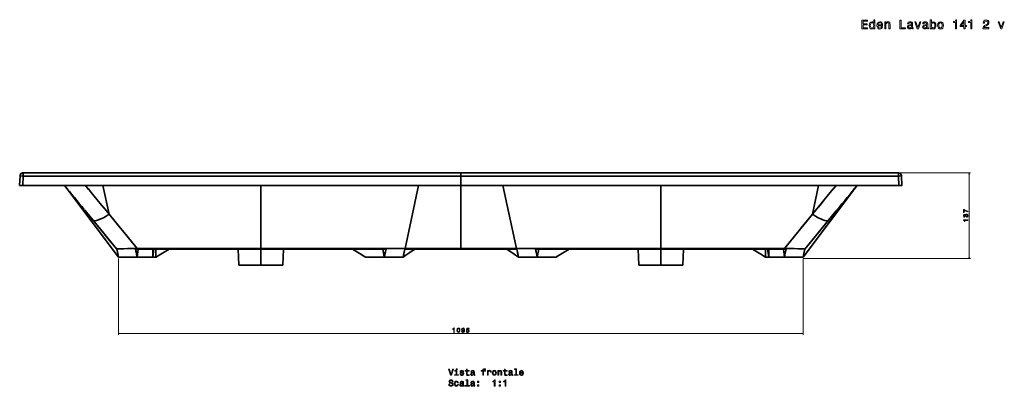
# Model space of a CAD drawing. Extents: x -111 to 2678, y 0 to 1634.
# Tile 3 of 5: x -111 to 1464, y 1047 to 1634. Entities that reach past the tile are written whole.
import ezdxf

# ---------------------------------------------------------------- set-up
doc = ezdxf.new("R2010")
doc.units = 0

msp = doc.modelspace()

# ---------------------------------------------------------------- linework, layer by layer
at = {"color": 7, "lineweight": 35}
for p, q in [((594.5, 1388.7), (-105.6, 1388.7)), ((594.5, 1388.7), (-105.6, 1388.7)), ((-105.6, 1388.7), (594.5, 1388.7)), ((25.1, 1388.7), (48.1, 1388.7)), ((25.5, 1388.7), (50.6, 1388.7)), ((501, 1388.7), (48.1, 1388.7)), ((498.5, 1388.7), (50.6, 1388.7)), ((498.5, 1388.7), (523.6, 1388.7)), ((501, 1388.7), (523.8, 1388.7)), ((594.5, 1388.7), (1294.7, 1388.7)), ((1294.7, 1388.7), (594.5, 1388.7)), ((1294.7, 1388.7), (594.5, 1388.7)), ((688.1, 1388.7), (665.2, 1388.7)), ((690.6, 1388.7), (665.5, 1388.7)), ((688.1, 1388.7), (1141, 1388.7)), ((1138.5, 1388.7), (690.6, 1388.7)), ((1163.6, 1388.7), (1138.5, 1388.7)), ((1164, 1388.7), (1141, 1388.7)), ((-105.6, 1383.7), (594.5, 1383.7)), ((594.5, 1383.7), (-105.6, 1383.7)), ((594.5, 1383.7), (1294.7, 1383.7)), ((594.5, 1383.7), (1294.7, 1383.7)), ((-106.2, 1368.7), (594.5, 1368.7)), ((594.5, 1368.7), (-106.2, 1368.7)), ((46.9, 1253.7), (-37.3, 1366)), ((46.9, 1253.7), (-37.3, 1366)), ((31.9, 1322.7), (22, 1368.7)), ((22, 1368.7), (31.9, 1322.7)), ((274.5, 1368.7), (274.5, 1267.9)), ((274.5, 1368.7), (274.5, 1267.9)), ((505.4, 1267.8), (527, 1368.7)), ((527, 1368.7), (505.4, 1267.8)), ((594.5, 1267.8), (594.5, 1368.7)), ((1295.2, 1368.7), (594.5, 1368.7)), ((594.5, 1368.7), (1295.2, 1368.7)), ((594.5, 1267.8), (594.5, 1368.7)), ((683.6, 1267.8), (662, 1368.7)), ((662, 1368.7), (683.6, 1267.8)), ((914.5, 1368.7), (914.5, 1267.9)), ((914.5, 1368.7), (914.5, 1267.9)), ((1142.2, 1253.7), (1226.4, 1366)), ((1142.2, 1253.7), (1226.4, 1366)), ((1157.2, 1322.7), (1167, 1368.7)), ((1167, 1368.7), (1157.2, 1322.7)), ((46.9, 1253.7), (-14.3, 1335.3)), ((46.9, 1253.7), (-14.3, 1335.3)), ((-4.4, 1325.8), (44, 1266.6)), ((-4.3, 1325.8), (44, 1266.6)), ((1142.2, 1253.7), (1203.4, 1335.3)), ((1142.2, 1253.7), (1203.4, 1335.3)), ((1194.7, 1327.4), (1145.1, 1266.6)), ((1193.4, 1325.8), (1145.1, 1266.6)), ((238.3, 1266.6), (239.4, 1241.2)), ((274.5, 1241.2), (274.5, 1266.6)), ((274.5, 1266.6), (274.5, 1241.2)), ((310.8, 1266.6), (309.7, 1241.2)), ((505.1, 1266.5), (594.5, 1266.5)), ((594.5, 1266.5), (505.1, 1266.5)), ((505.4, 1267.8), (594.5, 1267.8)), ((505.4, 1267.8), (594.5, 1267.8)), ((594.5, 1267.7), (505.4, 1267.7)), ((505.4, 1267.7), (594.5, 1267.7)), ((683.6, 1267.8), (594.5, 1267.8)), ((683.6, 1267.8), (594.5, 1267.8)), ((594.5, 1267.7), (683.6, 1267.7)), ((683.6, 1267.7), (594.5, 1267.7)), ((594.5, 1266.5), (684, 1266.5)), ((594.5, 1266.5), (684, 1266.5)), ((878.3, 1266.6), (879.4, 1241.2)), ((914.5, 1266.6), (914.5, 1241.2)), ((914.5, 1241.2), (914.5, 1266.6)), ((950.8, 1266.6), (949.7, 1241.2)), ((76.9, 1253.7), (46.9, 1253.7)), ((46.9, 1253.7), (76.9, 1253.7)), ((76.9, 1253.7), (101.9, 1253.7)), ((76.9, 1253.7), (101.9, 1253.7)), ((472.2, 1253.7), (442.2, 1253.7)), ((472.2, 1253.7), (442.2, 1253.7)), ((472.2, 1253.7), (447.2, 1253.7)), ((472.2, 1253.7), (502.2, 1253.7)), ((502.2, 1253.7), (472.2, 1253.7)), ((716.9, 1253.7), (686.9, 1253.7)), ((686.9, 1253.7), (716.9, 1253.7)), ((716.9, 1253.7), (741.9, 1253.7)), ((716.9, 1253.7), (746.9, 1253.7)), ((716.9, 1253.7), (746.9, 1253.7)), ((1112.2, 1253.7), (1087.2, 1253.7)), ((1112.2, 1253.7), (1087.2, 1253.7)), ((1112.2, 1253.7), (1142.2, 1253.7)), ((1142.2, 1253.7), (1112.2, 1253.7)), ((274.5, 1241.2), (239.4, 1241.2)), ((274.5, 1241.2), (239.5, 1241.2)), ((309.7, 1241.2), (274.5, 1241.2)), ((309.7, 1241.2), (274.5, 1241.2)), ((914.5, 1241.2), (879.4, 1241.2)), ((914.5, 1241.2), (879.4, 1241.2)), ((949.7, 1241.2), (914.5, 1241.2)), ((949.6, 1241.2), (914.5, 1241.2))]:
    msp.add_line(p, q, dxfattribs=at)
at = {"color": 7, "lineweight": 35, "ltscale": 0.125}
for p, q in [((-105.6, 1383.7), (-105.6, 1388.7)), ((-105.6, 1388.7), (-105.6, 1383.7)), ((594.5, 1383.7), (594.5, 1388.7)), ((594.5, 1388.7), (594.5, 1383.7)), ((1294.7, 1388.7), (1294.7, 1383.7)), ((-105.6, 1383.7), (-110.6, 1383.9)), ((-110.6, 1383.9), (-105.6, 1383.7))]:
    msp.add_line(p, q, dxfattribs=at)
at = {"color": 7, "lineweight": 35, "ltscale": 0.000566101}
msp.add_line((25.1, 1388.7), (25.1, 1388.7), dxfattribs=at)
at = {"color": 7, "lineweight": 35, "ltscale": 0.010558}
msp.add_line((25.1, 1388.7), (25.5, 1388.7), dxfattribs=at)
at = {"color": 7, "lineweight": 35, "ltscale": 0.4375}
for p, q in [((257, 1388.7), (274.5, 1388.7)), ((274.5, 1388.7), (292, 1388.7)), ((897, 1388.7), (914.5, 1388.7)), ((914.5, 1388.7), (932, 1388.7))]:
    msp.add_line(p, q, dxfattribs=at)
at = {"color": 7, "lineweight": 35, "ltscale": 0.001183}
for p, q in [((523.6, 1388.7), (523.5, 1388.7)), ((665.5, 1388.7), (665.5, 1388.7))]:
    msp.add_line(p, q, dxfattribs=at)
at = {"color": 7, "lineweight": 35, "ltscale": 0.001163}
for p, q in [((523.6, 1388.7), (523.5, 1388.7)), ((665.5, 1388.7), (665.5, 1388.7))]:
    msp.add_line(p, q, dxfattribs=at)
at = {"color": 7, "lineweight": 35, "ltscale": 0.006262}
for p, q in [((523.6, 1388.7), (523.8, 1388.7)), ((665.5, 1388.7), (665.2, 1388.7))]:
    msp.add_line(p, q, dxfattribs=at)
at = {"color": 7, "lineweight": 35, "ltscale": 0.000567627}
for p, q in [((523.8, 1388.7), (523.8, 1388.7)), ((665.2, 1388.7), (665.3, 1388.7)), ((1164, 1388.7), (1164, 1388.7))]:
    msp.add_line(p, q, dxfattribs=at)
at = {"color": 7, "lineweight": 35, "ltscale": 0.010559}
msp.add_line((1164, 1388.7), (1163.6, 1388.7), dxfattribs=at)
at = {"color": 7, "lineweight": 35, "ltscale": 0.000570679}
msp.add_line((1164, 1388.7), (1164, 1388.7), dxfattribs=at)
at = {"color": 7, "lineweight": 35, "ltscale": 0.125015}
msp.add_line((1294.7, 1383.7), (1294.7, 1388.7), dxfattribs=at)
at = {"color": 7, "lineweight": 13}
for p, q in [((1296.7, 1388.7), (1409.9, 1388.7)), ((1407.9, 1252), (1407.9, 1388.7)), ((46.9, 1251.7), (46.9, 1129.6)), ((1142.2, 1251.7), (1142.2, 1129.6)), ((1142.8, 1252), (1409.9, 1252)), ((46.9, 1131.6), (1142.2, 1131.6))]:
    msp.add_line(p, q, dxfattribs=at)
at = {"color": 7, "lineweight": 35, "ltscale": 0.379299}
for p, q in [((-111.2, 1368.8), (-110.6, 1383.9)), ((1300.2, 1368.8), (1299.7, 1383.9)), ((1300.2, 1368.8), (1299.7, 1383.9))]:
    msp.add_line(p, q, dxfattribs=at)
at = {"color": 7, "lineweight": 35, "ltscale": 0.379592}
for p, q in [((-110.6, 1383.9), (-111.2, 1368.7)), ((1300.2, 1368.7), (1299.7, 1383.9)), ((1300.2, 1368.7), (1299.7, 1383.9))]:
    msp.add_line(p, q, dxfattribs=at)
at = {"color": 7, "lineweight": 35, "ltscale": 0.375229}
for p, q in [((-105.6, 1383.7), (-106.2, 1368.7)), ((-106.2, 1368.7), (-105.6, 1383.7))]:
    msp.add_line(p, q, dxfattribs=at)
at = {"color": 7, "lineweight": 35, "ltscale": 0.375}
msp.add_line((594.5, 1368.7), (594.5, 1383.7), dxfattribs=at)
msp.add_line((594.5, 1368.7), (594.5, 1383.7), dxfattribs=at)
at = {"color": 7, "lineweight": 35, "ltscale": 0.124997}
msp.add_line((1299.7, 1383.9), (1294.7, 1383.7), dxfattribs=at)
at = {"color": 7, "lineweight": 35, "ltscale": 0.038928}
msp.add_line((1294.7, 1383.7), (1296.3, 1383.8), dxfattribs=at)
at = {"color": 7, "lineweight": 35, "ltscale": 0.375228}
msp.add_line((1294.7, 1383.7), (1295.2, 1368.7), dxfattribs=at)
msp.add_line((1294.7, 1383.7), (1295.2, 1368.7), dxfattribs=at)
at = {"color": 7, "lineweight": 35, "ltscale": 0.042977}
msp.add_line((1298, 1383.9), (1299.7, 1383.9), dxfattribs=at)
at = {"color": 7, "lineweight": 35, "ltscale": 0.125067}
for p, q in [((-106.2, 1368.7), (-111.2, 1368.7)), ((1295.2, 1368.7), (1300.2, 1368.7))]:
    msp.add_line(p, q, dxfattribs=at)
at = {"color": 7, "lineweight": 35, "ltscale": 0.022905}
msp.add_line((-109.8, 1368.7), (-110.7, 1368.7), dxfattribs=at)
at = {"color": 7, "lineweight": 35, "ltscale": 0.049867}
msp.add_line((-106.4, 1368.7), (-108.4, 1368.7), dxfattribs=at)
at = {"color": 7, "lineweight": 35, "ltscale": 0.007599}
for p, q in [((-96.2, 1368.7), (-96.2, 1368.4)), ((1285.2, 1368.7), (1285.2, 1368.4))]:
    msp.add_line(p, q, dxfattribs=at)
at = {"color": 7, "lineweight": 35, "ltscale": 0.009337}
for p, q in [((-96.1, 1368.7), (-96.2, 1368.4)), ((1285.2, 1368.7), (1285.2, 1368.4))]:
    msp.add_line(p, q, dxfattribs=at)
at = {"color": 7, "lineweight": 35, "ltscale": 0.001703}
for p, q in [((-96.2, 1368.4), (-96.2, 1368.4)), ((1285.2, 1368.4), (1285.2, 1368.4))]:
    msp.add_line(p, q, dxfattribs=at)
at = {"color": 7, "lineweight": 35, "ltscale": 0.048224}
msp.add_line((1295.7, 1368.7), (1297.6, 1368.7), dxfattribs=at)
at = {"color": 7, "lineweight": 35, "ltscale": 0.033551}
msp.add_line((1298.9, 1368.7), (1300.2, 1368.7), dxfattribs=at)
at = {"color": 7, "lineweight": 35, "ltscale": 0.011795}
msp.add_line((1299.3, 1368.7), (1299.8, 1368.7), dxfattribs=at)
at = {"color": 7, "lineweight": 35, "ltscale": 0.000259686}
for p, q in [((1300.2, 1368.8), (1300.2, 1368.7)), ((1300.2, 1368.7), (1300.2, 1368.8))]:
    msp.add_line(p, q, dxfattribs=at)
at = {"color": 7, "lineweight": 35, "ltscale": 2.74658e-05}
msp.add_line((1300.2, 1368.8), (1300.2, 1368.8), dxfattribs=at)
at = {"color": 7, "lineweight": 35, "ltscale": 0.087223}
msp.add_line((-6.5, 1328.5), (-4.3, 1325.8), dxfattribs=at)
at = {"color": 7, "lineweight": 35, "ltscale": 0.087746}
msp.add_line((1195.6, 1328.5), (1193.4, 1325.8), dxfattribs=at)
at = {"color": 7, "lineweight": 35, "ltscale": 0.001312}
for p, q in [((44, 1266.6), (44, 1266.6)), ((1145.1, 1266.6), (1145.1, 1266.6))]:
    msp.add_line(p, q, dxfattribs=at)
at = {"color": 7, "lineweight": 35, "ltscale": 0.001316}
for p, q in [((44, 1266.6), (44, 1266.6)), ((1145.1, 1266.6), (1145.1, 1266.6))]:
    msp.add_line(p, q, dxfattribs=at)
at = {"color": 7, "lineweight": 35, "ltscale": 0.22465}
msp.add_line((46.9, 1253.7), (45.1, 1262.5), dxfattribs=at)
at = {"color": 7, "lineweight": 35, "ltscale": 0.224638}
msp.add_line((45.1, 1262.5), (46.9, 1253.7), dxfattribs=at)
at = {"color": 7, "lineweight": 35, "ltscale": 0.320942}
for p, q in [((78.5, 1266.6), (76.9, 1253.8)), ((1110.6, 1266.6), (1112.2, 1253.8))]:
    msp.add_line(p, q, dxfattribs=at)
at = {"color": 7, "lineweight": 35, "ltscale": 0.320961}
for p, q in [((78.5, 1266.6), (76.9, 1253.8)), ((1110.6, 1266.6), (1112.2, 1253.8))]:
    msp.add_line(p, q, dxfattribs=at)
at = {"color": 7, "lineweight": 35, "ltscale": 0.320718}
for p, q in [((101.9, 1253.7), (101.9, 1266.6)), ((1087.2, 1253.7), (1087.2, 1266.6))]:
    msp.add_line(p, q, dxfattribs=at)
at = {"color": 7, "lineweight": 35, "ltscale": 0.32388}
for p, q in [((103.7, 1266.6), (101.9, 1253.7)), ((103.7, 1266.6), (101.9, 1253.7)), ((1085.4, 1266.6), (1087.2, 1253.7)), ((1085.4, 1266.6), (1087.2, 1253.7))]:
    msp.add_line(p, q, dxfattribs=at)
at = {"color": 7, "lineweight": 35, "ltscale": 0.320761}
for p, q in [((101.9, 1253.7), (101.9, 1266.6)), ((1087.2, 1253.7), (1087.2, 1266.6))]:
    msp.add_line(p, q, dxfattribs=at)
at = {"color": 7, "lineweight": 35, "ltscale": 0.320853}
for p, q in [((106.9, 1266.6), (106.9, 1253.7)), ((1082.2, 1266.6), (1082.2, 1253.7)), ((1082.2, 1266.6), (1082.2, 1253.7))]:
    msp.add_line(p, q, dxfattribs=at)
at = {"color": 7, "lineweight": 35, "ltscale": 0.32081}
msp.add_line((106.9, 1253.7), (106.9, 1266.6), dxfattribs=at)
at = {"color": 7, "lineweight": 35, "ltscale": 0.031085}
for p, q in [((274.5, 1267.9), (274.5, 1266.6)), ((274.5, 1267.9), (274.5, 1266.6)), ((914.5, 1267.9), (914.5, 1266.6)), ((914.5, 1267.9), (914.5, 1266.6))]:
    msp.add_line(p, q, dxfattribs=at)
at = {"color": 7, "lineweight": 35, "ltscale": 0.356026}
msp.add_line((469.7, 1267.8), (472.2, 1253.8), dxfattribs=at)
at = {"color": 7, "lineweight": 35, "ltscale": 0.324454}
for p, q in [((469.9, 1266.6), (472.2, 1253.8)), ((719.2, 1266.6), (716.9, 1253.8)), ((719.2, 1266.6), (716.9, 1253.8))]:
    msp.add_line(p, q, dxfattribs=at)
at = {"color": 7, "lineweight": 35, "ltscale": 0.225557}
msp.add_line((504.1, 1262.7), (502.2, 1253.8), dxfattribs=at)
at = {"color": 7, "lineweight": 35, "ltscale": 0.223579}
msp.add_line((502.2, 1253.8), (504, 1262.6), dxfattribs=at)
at = {"color": 7, "lineweight": 35, "ltscale": 0.031695}
msp.add_line((505.1, 1266.5), (505.4, 1267.7), dxfattribs=at)
msp.add_line((505.1, 1266.5), (505.4, 1267.7), dxfattribs=at)
at = {"color": 7, "lineweight": 35, "ltscale": 0.000609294}
msp.add_line((505.4, 1267.7), (505.4, 1267.8), dxfattribs=at)
msp.add_line((505.4, 1267.7), (505.4, 1267.8), dxfattribs=at)
at = {"color": 7, "lineweight": 35, "ltscale": 0.000585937}
msp.add_line((594.5, 1267.8), (594.5, 1267.7), dxfattribs=at)
msp.add_line((594.5, 1267.8), (594.5, 1267.7), dxfattribs=at)
at = {"color": 7, "lineweight": 35, "ltscale": 0.030499}
msp.add_line((594.5, 1267.7), (594.5, 1266.5), dxfattribs=at)
msp.add_line((594.5, 1267.7), (594.5, 1266.5), dxfattribs=at)
at = {"color": 7, "lineweight": 35, "ltscale": 0.000609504}
msp.add_line((683.6, 1267.7), (683.6, 1267.8), dxfattribs=at)
msp.add_line((683.6, 1267.7), (683.6, 1267.8), dxfattribs=at)
at = {"color": 7, "lineweight": 35, "ltscale": 0.031694}
msp.add_line((684, 1266.5), (683.6, 1267.7), dxfattribs=at)
msp.add_line((684, 1266.5), (683.6, 1267.7), dxfattribs=at)
at = {"color": 7, "lineweight": 35, "ltscale": 0.225366}
msp.add_line((685, 1262.7), (686.9, 1253.8), dxfattribs=at)
at = {"color": 7, "lineweight": 35, "ltscale": 0.223395}
msp.add_line((686.9, 1253.8), (685, 1262.6), dxfattribs=at)
at = {"color": 7, "lineweight": 35, "ltscale": 0.224827}
msp.add_line((1144, 1262.5), (1142.2, 1253.7), dxfattribs=at)
at = {"color": 7, "lineweight": 35, "ltscale": 0.224834}
msp.add_line((1142.2, 1253.7), (1144, 1262.5), dxfattribs=at)
at = {"color": 7, "lineweight": 35, "ltscale": 0.000506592}
for p, q in [((46.9, 1253.7), (46.9, 1253.7)), ((46.9, 1253.7), (46.9, 1253.7)), ((502.2, 1253.7), (502.2, 1253.7)), ((502.2, 1253.7), (502.2, 1253.7)), ((686.9, 1253.7), (686.9, 1253.7)), ((686.9, 1253.7), (686.9, 1253.7)), ((686.9, 1253.7), (686.9, 1253.7)), ((1142.2, 1253.7), (1142.2, 1253.7)), ((1142.2, 1253.7), (1142.2, 1253.7)), ((1142.2, 1253.7), (1142.2, 1253.7))]:
    msp.add_line(p, q, dxfattribs=at)
at = {"color": 7, "lineweight": 35, "ltscale": 0.000505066}
msp.add_line((46.9, 1253.7), (46.9, 1253.7), dxfattribs=at)
at = {"color": 7, "lineweight": 35, "ltscale": 0.000257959}
for p, q in [((76.9, 1253.8), (76.9, 1253.7)), ((716.9, 1253.8), (716.9, 1253.7)), ((1112.2, 1253.8), (1112.2, 1253.7))]:
    msp.add_line(p, q, dxfattribs=at)
at = {"color": 7, "lineweight": 35, "ltscale": 0.001799}
for p, q in [((76.9, 1253.8), (76.9, 1253.7)), ((1112.2, 1253.8), (1112.2, 1253.7))]:
    msp.add_line(p, q, dxfattribs=at)
at = {"color": 7, "lineweight": 35, "ltscale": 0.126334}
for p, q in [((106.9, 1253.7), (101.9, 1253.7)), ((101.9, 1253.7), (106.9, 1253.7)), ((1082.2, 1253.7), (1087.2, 1253.7)), ((1087.2, 1253.7), (1082.2, 1253.7))]:
    msp.add_line(p, q, dxfattribs=at)
at = {"color": 7, "lineweight": 35, "ltscale": 0.126332}
for p, q in [((447.2, 1253.7), (442.2, 1253.7)), ((741.9, 1253.7), (746.9, 1253.7))]:
    msp.add_line(p, q, dxfattribs=at)
at = {"color": 7, "lineweight": 35, "ltscale": 0.000525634}
msp.add_line((472.2, 1253.8), (472.2, 1253.8), dxfattribs=at)
at = {"color": 7, "lineweight": 35, "ltscale": 0.000258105}
msp.add_line((472.2, 1253.8), (472.2, 1253.7), dxfattribs=at)
at = {"color": 7, "lineweight": 35, "ltscale": 0.002386}
for p, q in [((502.2, 1253.8), (502.2, 1253.7)), ((686.9, 1253.8), (686.9, 1253.7))]:
    msp.add_line(p, q, dxfattribs=at)
at = {"color": 7, "lineweight": 35, "ltscale": 0.000507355}
msp.add_line((502.2, 1253.7), (502.2, 1253.7), dxfattribs=at)
at = {"color": 7, "lineweight": 35, "ltscale": 0.000525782}
msp.add_line((716.9, 1253.8), (716.9, 1253.8), dxfattribs=at)
at = {"color": 7, "lineweight": 13}
for points in [[(1236.4, 1619.3), (1245.3, 1619.3), (1245.3, 1621), (1238.2, 1621), (1238.2, 1625.8), (1244.5, 1625.8), (1244.5, 1627.4), (1238.2, 1627.4), (1238.2, 1631.6), (1245.1, 1631.6), (1245.1, 1633.3), (1236.4, 1633.3)], [(1255.2, 1621), (1255.2, 1619.3), (1257, 1619.3), (1257, 1633.8), (1255.3, 1633.8), (1255.3, 1628.5), (1253.9, 1630), (1253.1, 1630.4), (1252.1, 1630.5), (1250.4, 1630.1), (1249.1, 1629), (1248.2, 1627.2), (1247.9, 1624.7), (1248.2, 1622.3), (1249.1, 1620.5), (1250.4, 1619.3), (1252.1, 1618.9), (1253.1, 1619.1), (1253.9, 1619.4)], [(1252.4, 1628.9), (1253.6, 1628.7), (1254.5, 1627.9), (1255, 1626.6), (1255.2, 1624.7), (1255, 1622.9), (1254.5, 1621.6), (1253.6, 1620.8), (1252.4, 1620.5), (1251.3, 1620.8), (1250.5, 1621.6), (1249.9, 1622.9), (1249.7, 1624.7), (1249.9, 1626.5), (1250.5, 1627.9), (1251.3, 1628.7)], [(1262.3, 1624.2), (1269.4, 1624.2), (1269.4, 1625.1), (1269.1, 1627.4), (1268.2, 1629.1), (1266.8, 1630.2), (1264.9, 1630.5), (1263.1, 1630.1), (1261.7, 1629), (1260.7, 1627.2), (1260.4, 1624.7), (1260.7, 1622.3), (1261.6, 1620.5), (1263, 1619.3), (1264.8, 1618.9), (1266.4, 1619.2), (1267.7, 1619.9), (1268.7, 1621), (1269.2, 1622.4), (1267.4, 1622.4), (1267.1, 1621.6), (1266.6, 1621), (1265.1, 1620.5), (1263.9, 1620.8), (1263, 1621.5), (1262.5, 1622.6), (1262.3, 1624.2)], [(1262.3, 1625.7), (1262.5, 1627.1), (1263, 1628.1), (1263.9, 1628.8), (1265, 1629), (1266, 1628.8), (1266.9, 1628.1), (1267.4, 1627.1), (1267.5, 1625.7)], [(1272.9, 1619.3), (1274.6, 1619.3), (1274.6, 1625.6), (1274.8, 1627), (1275.4, 1628.1), (1276.3, 1628.7), (1277.5, 1628.9), (1278.5, 1628.7), (1279.1, 1628.2), (1279.4, 1627.3), (1279.5, 1626.1), (1279.5, 1619.3), (1281.3, 1619.3), (1281.3, 1626.4), (1281.2, 1627.9), (1280.8, 1629.1), (1279.6, 1630.2), (1277.8, 1630.5), (1276.8, 1630.4), (1275.9, 1630), (1275.2, 1629.4), (1274.6, 1628.5), (1274.6, 1630.2), (1272.9, 1630.2)], [(1297.2, 1619.3), (1306.2, 1619.3), (1306.2, 1621), (1299.1, 1621), (1299.1, 1633.3), (1297.2, 1633.3)], [(1315.7, 1620.7), (1315.7, 1620.7), (1315.8, 1620), (1316.1, 1619.5), (1317.4, 1619.1), (1318.4, 1619.3), (1318.4, 1620.7), (1318, 1620.6), (1317.4, 1620.9), (1317.3, 1621.7), (1317.3, 1627.3), (1317.1, 1628.7), (1316.4, 1629.7), (1315.1, 1630.3), (1313.4, 1630.5), (1311.7, 1630.3), (1310.5, 1629.6), (1309.7, 1628.5), (1309.4, 1627.1), (1309.4, 1627), (1311, 1627), (1311.1, 1627.9), (1311.6, 1628.5), (1312.3, 1628.8), (1313.3, 1629), (1314.3, 1628.9), (1315, 1628.6), (1315.5, 1628), (1315.6, 1627.3), (1315.5, 1626.5), (1315.2, 1626), (1314.4, 1625.8), (1312.9, 1625.7), (1311.1, 1625.3), (1309.9, 1624.7), (1309.2, 1623.7), (1309, 1622.2), (1309.2, 1620.8), (1309.8, 1619.8), (1310.8, 1619.2), (1312.2, 1619), (1314.1, 1619.4)], [(1315.5, 1623.1), (1315.3, 1622.1), (1314.6, 1621.3), (1313.7, 1620.7), (1312.5, 1620.6), (1311.7, 1620.7), (1311.2, 1621), (1310.8, 1621.5), (1310.7, 1622.3), (1310.8, 1623), (1311.1, 1623.5), (1312.4, 1624.1), (1314.1, 1624.3), (1315.5, 1624.8)], [(1324.7, 1619.3), (1326.6, 1619.3), (1330.5, 1630.2), (1328.7, 1630.2), (1325.6, 1621.4), (1322.5, 1630.2), (1320.7, 1630.2)], [(1340, 1620.7), (1340, 1620.7), (1340.1, 1620), (1340.4, 1619.5), (1341.7, 1619.1), (1342.7, 1619.3), (1342.7, 1620.7), (1342.3, 1620.6), (1341.7, 1620.9), (1341.6, 1621.7), (1341.6, 1627.3), (1341.4, 1628.7), (1340.7, 1629.7), (1339.4, 1630.3), (1337.7, 1630.5), (1336, 1630.3), (1334.7, 1629.6), (1334, 1628.5), (1333.7, 1627.1), (1333.7, 1627), (1335.3, 1627), (1335.4, 1627.9), (1335.9, 1628.5), (1336.6, 1628.8), (1337.6, 1629), (1338.6, 1628.9), (1339.3, 1628.6), (1339.7, 1628), (1339.9, 1627.3), (1339.8, 1626.5), (1339.5, 1626), (1338.7, 1625.8), (1337.2, 1625.7), (1335.4, 1625.3), (1334.2, 1624.7), (1333.5, 1623.7), (1333.2, 1622.2), (1333.5, 1620.8), (1334.1, 1619.8), (1335.1, 1619.2), (1336.5, 1619), (1338.4, 1619.4)], [(1339.8, 1623.1), (1339.6, 1622.1), (1338.9, 1621.3), (1338, 1620.7), (1336.8, 1620.6), (1336, 1620.7), (1335.5, 1621), (1335.1, 1621.5), (1335, 1622.3), (1335.1, 1623), (1335.4, 1623.5), (1336.7, 1624.1), (1338.4, 1624.3), (1339.8, 1624.8)], [(1347.4, 1621), (1348.7, 1619.4), (1350.5, 1618.9), (1352.2, 1619.3), (1353.6, 1620.5), (1354.4, 1622.3), (1354.7, 1624.7), (1354.4, 1627.2), (1353.5, 1629), (1352.2, 1630.1), (1350.5, 1630.5), (1348.7, 1630), (1348, 1629.4), (1347.4, 1628.5), (1347.4, 1633.8), (1345.6, 1633.8), (1345.6, 1619.3), (1347.4, 1619.3)], [(1352.9, 1624.7), (1352.7, 1622.9), (1352.2, 1621.6), (1351.3, 1620.8), (1350.2, 1620.5), (1349, 1620.8), (1348.2, 1621.6), (1347.6, 1622.9), (1347.4, 1624.7), (1347.6, 1626.6), (1348.2, 1627.9), (1349, 1628.7), (1350.2, 1628.9), (1351.3, 1628.7), (1352.2, 1627.9), (1352.7, 1626.5)], [(1357.4, 1624.7), (1357.7, 1622.3), (1358.6, 1620.5), (1360.1, 1619.3), (1362.1, 1618.9), (1364, 1619.3), (1365.5, 1620.4), (1366.4, 1622.2), (1366.8, 1624.7), (1366.4, 1627.2), (1365.5, 1629), (1364, 1630.1), (1362.1, 1630.5), (1360.1, 1630.1), (1358.6, 1629), (1357.7, 1627.2)], [(1359.2, 1624.7), (1359.4, 1626.6), (1359.9, 1627.9), (1360.8, 1628.7), (1362.1, 1629), (1363.3, 1628.7), (1364.2, 1627.9), (1364.7, 1626.6), (1364.9, 1624.7), (1364.7, 1622.9), (1364.2, 1621.6), (1363.3, 1620.8), (1362.1, 1620.5), (1360.8, 1620.8), (1359.9, 1621.6), (1359.4, 1622.9)], [(1386, 1619.3), (1387.8, 1619.3), (1387.8, 1633.4), (1386.4, 1633.4), (1386.1, 1632.2), (1385.4, 1631.4), (1384.2, 1630.9), (1382.7, 1630.7), (1382.7, 1629.3), (1386, 1629.3)], [(1399.6, 1619.3), (1401.4, 1619.3), (1401.4, 1622.8), (1403.4, 1622.8), (1403.4, 1624.4), (1401.4, 1624.4), (1401.4, 1633), (1399.6, 1633), (1393.4, 1624.6), (1393.4, 1622.8), (1399.6, 1622.8)], [(1395.1, 1624.4), (1399.6, 1630.7), (1399.6, 1624.4)], [(1410.3, 1619.3), (1412.1, 1619.3), (1412.1, 1633.4), (1410.7, 1633.4), (1410.4, 1632.2), (1409.6, 1631.4), (1408.5, 1630.9), (1407, 1630.7), (1407, 1629.3), (1410.3, 1629.3)], [(1430, 1619.3), (1439.6, 1619.3), (1439.6, 1621.1), (1432, 1621.1), (1432.4, 1622), (1433.2, 1622.8), (1435.4, 1624.2), (1436.6, 1624.8), (1437.9, 1625.7), (1438.9, 1626.7), (1439.4, 1627.9), (1439.6, 1629.2), (1439.3, 1630.9), (1438.3, 1632.3), (1436.9, 1633.1), (1435, 1633.4), (1433.1, 1633.1), (1431.6, 1632.1), (1430.6, 1630.6), (1430.3, 1628.6), (1430.3, 1628.3), (1432.2, 1628.3), (1432.2, 1628.5), (1432.3, 1629.9), (1432.9, 1630.9), (1433.8, 1631.5), (1434.9, 1631.7), (1436.1, 1631.5), (1436.9, 1631), (1437.5, 1630.3), (1437.7, 1629.3), (1437.6, 1628.3), (1437.2, 1627.6), (1436.5, 1626.9), (1435.6, 1626.3), (1434.5, 1625.6), (1432.5, 1624.4), (1431.1, 1623), (1430.3, 1621.4), (1430, 1619.4)], [(1458.3, 1619.3), (1460.2, 1619.3), (1464.1, 1630.2), (1462.3, 1630.2), (1459.2, 1621.4), (1456.1, 1630.2), (1454.3, 1630.2)], [(1405.9, 1326.4), (1405.9, 1327.4), (1404.2, 1327.8), (1402.7, 1328.4), (1401.2, 1329.2), (1399.9, 1330.3), (1399, 1330.3), (1399, 1325.5), (1400, 1325.5), (1400, 1329.3), (1401.3, 1328.2), (1402.7, 1327.4), (1404.3, 1326.8)], [(1403.7, 1317.8), (1403.8, 1317.8), (1404.7, 1318), (1405.5, 1318.4), (1405.9, 1319.2), (1406.1, 1320.2), (1405.9, 1321.2), (1405.5, 1322), (1404.8, 1322.5), (1403.9, 1322.7), (1403.3, 1322.6), (1402.8, 1322.4), (1402.4, 1322), (1402.1, 1321.6), (1401.6, 1322.2), (1400.7, 1322.4), (1399.9, 1322.3), (1399.3, 1321.9), (1399, 1321.2), (1398.8, 1320.2), (1399, 1319.3), (1399.4, 1318.6), (1400.1, 1318.1), (1401.1, 1318), (1401.2, 1318), (1401.2, 1318.9), (1400.5, 1319), (1400, 1319.2), (1399.8, 1319.6), (1399.7, 1320.2), (1399.7, 1320.8), (1400, 1321.1), (1400.3, 1321.4), (1400.8, 1321.5), (1401.3, 1321.4), (1401.6, 1321.1), (1401.8, 1320.7), (1401.9, 1320.1), (1401.8, 1319.7), (1402.6, 1319.7), (1402.6, 1320.2), (1402.7, 1320.9), (1403, 1321.3), (1403.3, 1321.6), (1403.9, 1321.7), (1404.4, 1321.6), (1404.9, 1321.3), (1405.2, 1320.9), (1405.2, 1320.2), (1405.1, 1319.6), (1404.8, 1319.1), (1404.4, 1318.9), (1403.7, 1318.7)], [(1405.9, 1312.7), (1405.9, 1313.6), (1398.8, 1313.6), (1398.8, 1312.9), (1399.5, 1312.8), (1399.9, 1312.4), (1400.1, 1311.8), (1400.2, 1311.1), (1400.9, 1311.1), (1400.9, 1312.7)], [(583.2, 1133.6), (584.1, 1133.6), (584.1, 1140.7), (583.4, 1140.7), (583.2, 1140.1), (582.8, 1139.7), (582.3, 1139.4), (581.5, 1139.3), (581.5, 1138.6), (583.2, 1138.6)], [(588.4, 1137.1), (588.5, 1135.5), (589, 1134.3), (589.8, 1133.7), (590.8, 1133.4), (591.8, 1133.7), (592.6, 1134.3), (593.1, 1135.5), (593.2, 1137.1), (593.1, 1138.6), (592.9, 1139.3), (592.6, 1139.8), (591.8, 1140.5), (590.8, 1140.7), (589.8, 1140.5), (589, 1139.8), (588.5, 1138.6)], [(589.3, 1137.1), (589.4, 1138.3), (589.7, 1139.2), (590.1, 1139.7), (590.8, 1139.8), (591.5, 1139.7), (591.9, 1139.2), (592.2, 1138.3), (592.3, 1137.1), (592.2, 1135.8), (591.9, 1134.9), (591.5, 1134.4), (590.8, 1134.3), (590.1, 1134.4), (589.7, 1134.9), (589.4, 1135.8)], [(595.9, 1135.4), (596, 1134.6), (596.4, 1134), (597.1, 1133.6), (598, 1133.4), (598.6, 1133.5), (599.2, 1133.7), (599.6, 1134), (600, 1134.4), (600.3, 1135), (600.5, 1135.7), (600.7, 1136.5), (600.7, 1137.4), (600.5, 1138.8), (600, 1139.8), (599.3, 1140.5), (598.2, 1140.7), (597.2, 1140.5), (596.4, 1140), (596, 1139.3), (595.8, 1138.3), (596, 1137.4), (596.4, 1136.6), (597.1, 1136.2), (598, 1136), (599, 1136.2), (599.7, 1136.8), (599.5, 1135.7), (599.2, 1134.9), (598.7, 1134.4), (598, 1134.3), (597.5, 1134.3), (597.1, 1134.5), (596.9, 1134.9), (596.8, 1135.4)], [(596.8, 1138.3), (596.9, 1139), (597.2, 1139.5), (597.6, 1139.8), (598.2, 1139.9), (598.8, 1139.8), (599.2, 1139.5), (599.5, 1139), (599.6, 1138.4), (599.5, 1137.7), (599.2, 1137.2), (598.8, 1137), (598.1, 1136.9), (597.6, 1137), (597.2, 1137.2), (596.9, 1137.7)], [(603.2, 1135.5), (603.5, 1134.6), (604, 1134), (604.7, 1133.6), (605.6, 1133.4), (606.6, 1133.6), (607.4, 1134.1), (607.9, 1134.9), (608.1, 1135.9), (608, 1136.8), (607.5, 1137.6), (606.7, 1138.1), (605.7, 1138.2), (605, 1138.1), (604.4, 1137.8), (604.7, 1139.7), (607.7, 1139.7), (607.7, 1140.5), (604, 1140.5), (603.5, 1136.8), (604.3, 1136.8), (604.8, 1137.2), (605.6, 1137.4), (606.2, 1137.3), (606.7, 1137), (607, 1136.5), (607.2, 1135.9), (607, 1135.2), (606.7, 1134.7), (606.2, 1134.4), (605.6, 1134.3), (605.1, 1134.4), (604.6, 1134.6), (604.3, 1135), (604.2, 1135.5)], [(581.4, 1074.9), (578.9, 1066.4), (576.3, 1074.9), (574.9, 1074.9), (578.2, 1064.9), (579.6, 1064.9), (582.8, 1074.9)], [(588.4, 1065.9), (588.4, 1072.4), (585.2, 1072.4), (585.2, 1071.3), (587.2, 1071.3), (587.2, 1065.9), (584.6, 1065.9), (584.6, 1064.9), (591.1, 1064.9), (591.1, 1065.9)], [(588.5, 1075.2), (587.2, 1075.2), (587.2, 1073.8), (588.5, 1073.8)], [(597, 1069.4), (595.8, 1069.7), (594.9, 1070), (594.6, 1070.7), (594.7, 1071.2), (595, 1071.5), (595.5, 1071.7), (596.2, 1071.8), (596.9, 1071.7), (597.4, 1071.5), (597.7, 1071.1), (597.9, 1070.6), (599.1, 1070.6), (599.1, 1070.6), (598.9, 1071.5), (598.3, 1072.3), (597.4, 1072.7), (596.2, 1072.9), (595, 1072.7), (594.1, 1072.2), (593.5, 1071.5), (593.3, 1070.6), (593.5, 1069.8), (593.9, 1069.2), (594.5, 1068.7), (595.5, 1068.4), (596.9, 1068.1), (597.8, 1067.7), (598, 1067.4), (598.1, 1067), (598, 1066.5), (597.6, 1066.1), (597, 1065.8), (596.3, 1065.7), (595.5, 1065.8), (594.9, 1066.1), (594.5, 1066.6), (594.4, 1067.3), (593.2, 1067.3), (593.4, 1066.1), (594, 1065.3), (594.9, 1064.8), (596.2, 1064.6), (597.5, 1064.8), (598.5, 1065.3), (599.1, 1066.1), (599.4, 1067.1), (599.2, 1068.1), (598.8, 1068.7), (598, 1069.1)], [(603.6, 1071.3), (603.6, 1067.4), (603.7, 1066.1), (604.1, 1065.3), (604.9, 1064.8), (606.3, 1064.6), (607.8, 1064.7), (607.8, 1065.8), (606.7, 1065.7), (605.7, 1065.8), (605.2, 1066.2), (604.9, 1066.8), (604.9, 1067.6), (604.9, 1071.3), (607.8, 1071.3), (607.8, 1072.4), (604.9, 1072.4), (604.9, 1074.6), (603.6, 1074.6), (603.6, 1072.4), (601.4, 1072.4), (601.4, 1071.3)], [(615.2, 1065.9), (615.2, 1065.8), (615.3, 1065.3), (615.5, 1065), (616.4, 1064.7), (617.1, 1064.8), (617.1, 1065.8), (616.8, 1065.8), (616.4, 1066), (616.3, 1066.5), (616.3, 1070.6), (616.1, 1071.6), (615.6, 1072.3), (614.8, 1072.7), (613.5, 1072.9), (612.3, 1072.7), (611.4, 1072.2), (610.9, 1071.5), (610.7, 1070.4), (610.7, 1070.4), (611.8, 1070.4), (611.9, 1071), (612.2, 1071.4), (612.7, 1071.7), (613.5, 1071.8), (614.2, 1071.7), (614.7, 1071.5), (615, 1071.1), (615.1, 1070.6), (615, 1070), (614.8, 1069.7), (614.2, 1069.5), (613.1, 1069.4), (611.9, 1069.2), (611, 1068.7), (610.5, 1068), (610.3, 1066.9), (610.5, 1066), (610.9, 1065.2), (611.7, 1064.8), (612.7, 1064.6), (614, 1064.9)], [(629.7, 1071.3), (629.7, 1064.9), (631, 1064.9), (631, 1071.3), (633.9, 1071.3), (633.9, 1072.4), (631, 1072.4), (631, 1072.8), (631.1, 1073.4), (631.4, 1073.8), (632, 1074), (632.8, 1074.1), (633.9, 1074.1), (633.9, 1075.1), (632.5, 1075.2), (631.2, 1075.1), (630.4, 1074.7), (629.9, 1074), (629.7, 1073.1), (629.7, 1072.4), (627.4, 1072.4), (627.4, 1071.3)], [(637.1, 1064.9), (638.4, 1064.9), (638.4, 1069.3), (638.5, 1070.4), (638.9, 1071.1), (639.5, 1071.6), (640.4, 1071.7), (641, 1071.6), (641.5, 1071.4), (641.8, 1070.9), (641.9, 1070.2), (643.1, 1070.2), (643, 1071.4), (642.5, 1072.2), (641.7, 1072.7), (640.6, 1072.9), (639.9, 1072.8), (639.3, 1072.5), (638.7, 1072), (638.2, 1071.3), (638.2, 1072.6), (637.1, 1072.6)], [(644.9, 1068.7), (645.1, 1067), (645.8, 1065.7), (646.9, 1064.9), (648.3, 1064.6), (649.7, 1064.9), (650.7, 1065.7), (651.4, 1067), (651.6, 1068.7), (651.4, 1070.5), (650.7, 1071.8), (649.7, 1072.6), (648.3, 1072.9), (646.9, 1072.6), (645.8, 1071.8), (645.1, 1070.5)], [(646.2, 1068.7), (646.3, 1070), (646.7, 1071), (647.4, 1071.6), (648.3, 1071.8), (649.1, 1071.6), (649.8, 1071), (650.2, 1070), (650.3, 1068.7), (650.2, 1067.4), (649.8, 1066.5), (649.1, 1065.9), (648.3, 1065.7), (647.4, 1065.9), (646.7, 1066.5), (646.3, 1067.4)], [(654, 1064.9), (655.2, 1064.9), (655.2, 1069.3), (655.4, 1070.4), (655.8, 1071.1), (656.4, 1071.6), (657.3, 1071.7), (658, 1071.6), (658.4, 1071.2), (658.6, 1070.6), (658.7, 1069.7), (658.7, 1064.9), (660, 1064.9), (660, 1070), (659.9, 1071), (659.7, 1071.8), (658.8, 1072.6), (657.5, 1072.9), (656.7, 1072.8), (656.1, 1072.5), (655.6, 1072), (655.2, 1071.4), (655.2, 1072.6), (654, 1072.6)], [(664.3, 1071.3), (664.3, 1067.4), (664.4, 1066.1), (664.8, 1065.3), (665.6, 1064.8), (667, 1064.6), (668.5, 1064.7), (668.5, 1065.8), (667.4, 1065.7), (666.4, 1065.8), (665.9, 1066.2), (665.7, 1066.8), (665.6, 1067.6), (665.6, 1071.3), (668.5, 1071.3), (668.5, 1072.4), (665.6, 1072.4), (665.6, 1074.6), (664.3, 1074.6), (664.3, 1072.4), (662.2, 1072.4), (662.2, 1071.3)], [(675.9, 1065.9), (675.9, 1065.8), (676, 1065.3), (676.2, 1065), (677.1, 1064.7), (677.8, 1064.8), (677.8, 1065.8), (677.5, 1065.8), (677.1, 1066), (677, 1066.5), (677, 1070.6), (676.9, 1071.6), (676.4, 1072.3), (675.5, 1072.7), (674.2, 1072.9), (673, 1072.7), (672.1, 1072.2), (671.6, 1071.5), (671.4, 1070.4), (671.4, 1070.4), (672.5, 1070.4), (672.6, 1071), (672.9, 1071.4), (673.5, 1071.7), (674.2, 1071.8), (674.9, 1071.7), (675.4, 1071.5), (675.7, 1071.1), (675.8, 1070.6), (675.8, 1070), (675.5, 1069.7), (674.9, 1069.5), (673.9, 1069.4), (672.6, 1069.2), (671.7, 1068.7), (671.2, 1068), (671.1, 1066.9), (671.2, 1066), (671.7, 1065.2), (672.4, 1064.8), (673.4, 1064.6), (674.7, 1064.9)], [(682.5, 1074.2), (682.5, 1065.9), (679.9, 1065.9), (679.9, 1064.9), (686.4, 1064.9), (686.4, 1065.9), (683.8, 1065.9), (683.8, 1075.2), (680.5, 1075.2), (680.5, 1074.2)], [(689.8, 1068.4), (694.8, 1068.4), (694.9, 1069), (694.6, 1070.6), (694, 1071.9), (693, 1072.6), (691.6, 1072.9), (690.3, 1072.6), (689.3, 1071.8), (688.7, 1070.5), (688.4, 1068.7), (688.7, 1067), (689.3, 1065.7), (690.3, 1064.9), (691.6, 1064.6), (692.7, 1064.8), (693.6, 1065.3), (694.3, 1066.1), (694.7, 1067.1), (693.5, 1067.1), (693.2, 1066.5), (692.8, 1066.1), (691.8, 1065.7), (690.9, 1065.9), (690.3, 1066.4), (689.9, 1067.2), (689.8, 1068.3)], [(689.8, 1069.4), (689.9, 1070.4), (690.3, 1071.2), (690.9, 1071.6), (691.7, 1071.8), (692.5, 1071.6), (693, 1071.2), (693.4, 1070.4), (693.5, 1069.4)], [(576.6, 1050.9), (575.3, 1050.9), (575.6, 1049.4), (576.3, 1048.2), (577.4, 1047.6), (578.9, 1047.3), (580.4, 1047.6), (581.5, 1048.2), (582.2, 1049.2), (582.5, 1050.5), (582.3, 1051.7), (581.6, 1052.4), (580.7, 1052.9), (579.4, 1053.3), (578.2, 1053.6), (577.5, 1053.9), (577.1, 1054.4), (576.9, 1055.1), (577.1, 1055.7), (577.5, 1056.2), (578, 1056.6), (578.8, 1056.7), (579.6, 1056.5), (580.3, 1056.1), (580.7, 1055.5), (580.9, 1054.6), (582.2, 1054.6), (582.2, 1054.6), (582, 1056), (581.3, 1057), (580.2, 1057.6), (578.8, 1057.9), (577.5, 1057.6), (576.5, 1057), (575.8, 1056.1), (575.6, 1054.9), (575.8, 1053.8), (576.3, 1053.1), (577.2, 1052.6), (578.4, 1052.2), (579.5, 1051.9), (580.4, 1051.6), (581, 1051.1), (581.1, 1050.3), (581, 1049.6), (580.5, 1049), (579.8, 1048.6), (579, 1048.5), (578, 1048.7), (577.2, 1049.2), (576.8, 1049.9)], [(589.5, 1052.8), (590.8, 1052.8), (590.5, 1053.9), (589.9, 1054.8), (588.9, 1055.4), (587.7, 1055.6), (586.3, 1055.3), (585.2, 1054.5), (584.6, 1053.2), (584.3, 1051.4), (584.5, 1049.7), (585.2, 1048.4), (586.2, 1047.6), (587.6, 1047.3), (588.9, 1047.5), (589.8, 1048.1), (590.5, 1049.1), (590.8, 1050.4), (589.6, 1050.4), (589.3, 1049.6), (588.9, 1049), (588.4, 1048.6), (587.7, 1048.5), (586.8, 1048.6), (586.1, 1049.2), (585.8, 1050.2), (585.6, 1051.5), (585.8, 1052.8), (586.2, 1053.7), (586.8, 1054.3), (587.7, 1054.5), (588.4, 1054.4), (589, 1054), (589.3, 1053.5)], [(597.8, 1048.6), (597.8, 1048.6), (597.9, 1048.1), (598.1, 1047.7), (599, 1047.5), (599.7, 1047.6), (599.7, 1048.5), (599.4, 1048.5), (599, 1048.7), (599, 1049.3), (599, 1053.3), (598.8, 1054.3), (598.3, 1055), (597.4, 1055.4), (596.2, 1055.6), (595, 1055.4), (594.1, 1054.9), (593.5, 1054.2), (593.3, 1053.2), (593.3, 1053.1), (594.5, 1053.1), (594.6, 1053.7), (594.9, 1054.1), (595.4, 1054.4), (596.1, 1054.5), (596.8, 1054.4), (597.3, 1054.2), (597.6, 1053.8), (597.7, 1053.3), (597.7, 1052.7), (597.5, 1052.4), (596.9, 1052.3), (595.8, 1052.1), (594.6, 1051.9), (593.7, 1051.4), (593.2, 1050.7), (593, 1049.6), (593.1, 1048.7), (593.6, 1048), (594.3, 1047.5), (595.3, 1047.4), (596.6, 1047.7)], [(604.4, 1056.9), (604.4, 1048.7), (601.8, 1048.7), (601.8, 1047.6), (608.3, 1047.6), (608.3, 1048.7), (605.7, 1048.7), (605.7, 1057.9), (602.5, 1057.9), (602.5, 1056.9)], [(615.2, 1048.6), (615.2, 1048.6), (615.3, 1048.1), (615.5, 1047.7), (616.4, 1047.5), (617.1, 1047.6), (617.1, 1048.5), (616.8, 1048.5), (616.4, 1048.7), (616.3, 1049.3), (616.3, 1053.3), (616.1, 1054.3), (615.6, 1055), (614.8, 1055.4), (613.5, 1055.6), (612.3, 1055.4), (611.4, 1054.9), (610.9, 1054.2), (610.7, 1053.2), (610.7, 1053.1), (611.8, 1053.1), (611.9, 1053.7), (612.2, 1054.1), (612.7, 1054.4), (613.5, 1054.5), (614.2, 1054.4), (614.7, 1054.2), (615, 1053.8), (615.1, 1053.3), (615, 1052.7), (614.8, 1052.4), (614.2, 1052.3), (613.1, 1052.1), (611.9, 1051.9), (611, 1051.4), (610.5, 1050.7), (610.3, 1049.6), (610.5, 1048.7), (610.9, 1048), (611.7, 1047.5), (612.7, 1047.4), (614, 1047.7)], [(615, 1067.6), (614.9, 1066.8), (614.4, 1066.3), (613.7, 1065.9), (612.9, 1065.8), (612.3, 1065.8), (611.9, 1066.1), (611.7, 1066.5), (611.6, 1067), (611.7, 1067.5), (611.9, 1067.9), (612.8, 1068.3), (614, 1068.5), (615, 1068.8)], [(648, 1047.6), (649.3, 1047.6), (649.3, 1057.7), (648.3, 1057.7), (648.1, 1056.8), (647.6, 1056.2), (646.8, 1055.9), (645.7, 1055.7), (645.7, 1054.7), (648, 1054.7)], [(665.4, 1047.6), (666.7, 1047.6), (666.7, 1057.7), (665.7, 1057.7), (665.4, 1056.8), (664.9, 1056.2), (664.1, 1055.9), (663, 1055.7), (663, 1054.7), (665.4, 1054.7)], [(675.8, 1067.6), (675.6, 1066.8), (675.1, 1066.3), (674.4, 1065.9), (673.6, 1065.8), (673, 1065.8), (672.7, 1066.1), (672.4, 1066.5), (672.3, 1067), (672.4, 1067.5), (672.6, 1067.9), (673.5, 1068.3), (674.7, 1068.5), (675.8, 1068.8)], [(597.7, 1050.3), (597.5, 1049.6), (597.1, 1049), (596.4, 1048.6), (595.5, 1048.5), (595, 1048.5), (594.6, 1048.8), (594.3, 1049.2), (594.3, 1049.7), (594.3, 1050.2), (594.6, 1050.6), (595.5, 1051), (596.6, 1051.2), (597.7, 1051.5)], [(615, 1050.3), (614.9, 1049.6), (614.4, 1049), (613.7, 1048.6), (612.9, 1048.5), (612.3, 1048.5), (611.9, 1048.8), (611.7, 1049.2), (611.6, 1049.7), (611.7, 1050.2), (611.9, 1050.6), (612.8, 1051), (614, 1051.2), (615, 1051.5)], [(621.3, 1053.2), (623.2, 1053.2), (623.2, 1055.3), (621.3, 1055.3)], [(621.3, 1047.6), (623.2, 1047.6), (623.2, 1049.7), (621.3, 1049.7)], [(656, 1053.2), (657.9, 1053.2), (657.9, 1055.3), (656, 1055.3)], [(656, 1047.6), (657.9, 1047.6), (657.9, 1049.7), (656, 1049.7)]]:
    msp.add_lwpolyline(points, close=True, dxfattribs=at)
for points in [[(1408.4, 1386.8), (1407.9, 1388.7), (1407.4, 1386.8)], [(1407.4, 1253.9), (1407.9, 1252), (1408.4, 1253.9)], [(48.8, 1132.2), (46.9, 1131.6), (48.8, 1131.1)], [(1140.3, 1131.1), (1142.2, 1131.6), (1140.3, 1132.2)]]:
    msp.add_lwpolyline(points, dxfattribs=at)
at = {"color": 7, "lineweight": 35}
for points in [[(-111.2, 1368.8), (-111.2, 1368.7), (-111.2, 1368.7), (-111.2, 1368.7), (-111.2, 1368.7), (-111.1, 1368.7), (-111.1, 1368.7), (-111.1, 1368.7), (-109.6, 1368.7), (-106.2, 1368.7)], [(1295.2, 1368.7), (1300, 1368.7), (1300.2, 1368.7), (1300.2, 1368.7), (1300.2, 1368.7), (1300.2, 1368.7), (1300.2, 1368.8), (1300.2, 1368.8)], [(44, 1266.6), (31.2, 1282.3), (22.7, 1292.7), (5.7, 1313.6)], [(5.7, 1313.6), (21.9, 1293.8), (30, 1283.8), (44, 1266.6)], [(76.7, 1267.8), (67.2, 1279.6), (55.4, 1294), (47.6, 1303.5), (31.9, 1322.7)], [(31.9, 1322.7), (47.9, 1303.2), (55.9, 1293.4), (67.8, 1278.8), (76.7, 1267.8)], [(1112.3, 1267.8), (1121.9, 1279.6), (1133.6, 1294), (1141.5, 1303.5), (1157.2, 1322.7)], [(1157.2, 1322.7), (1141.2, 1303.2), (1133.2, 1293.4), (1121.3, 1278.8), (1112.3, 1267.8)], [(1145.1, 1266.6), (1157.8, 1282.3), (1166.4, 1292.7), (1183.4, 1313.6)], [(1183.4, 1313.6), (1167.2, 1293.8), (1159.1, 1283.8), (1145.1, 1266.6)], [(44, 1266.6), (44, 1266.6), (44, 1266.7), (44, 1266.7), (44.1, 1266.7), (44.5, 1266.9), (45.4, 1267), (46.7, 1267.1), (50.1, 1267.3), (54.7, 1267.5), (61.5, 1267.7), (69.1, 1267.8), (76.7, 1267.8)], [(76.7, 1267.8), (67.4, 1267.8), (61.3, 1267.7), (55.5, 1267.5), (52.4, 1267.4), (49.6, 1267.3), (47.1, 1267.2), (45.3, 1267), (44.6, 1266.9), (44.1, 1266.8), (44, 1266.7), (44, 1266.7), (44, 1266.6), (44, 1266.6)], [(46.9, 1253.7), (46.3, 1257), (45.6, 1260.3), (45.1, 1262.4), (44.6, 1264.5), (44, 1266.6)], [(44, 1266.6), (44.6, 1264.3), (45.2, 1262), (45.9, 1258.9), (46.2, 1257.2), (46.9, 1253.7)], [(74, 1266.6), (75, 1262.8), (75.9, 1258.8), (76.9, 1253.8)], [(76.9, 1253.8), (76.1, 1257.8), (76, 1258.4), (75.2, 1262.1), (74.8, 1263.4), (74, 1266.6)], [(475.1, 1266.6), (474, 1262.5), (473.2, 1259.2), (472.6, 1256), (472.2, 1253.8)], [(475.1, 1266.6), (474.1, 1262.6), (473.2, 1258.9), (472.9, 1257.6), (472.2, 1253.8)], [(521, 1266.5), (518.6, 1265.1), (516.2, 1263.6), (511.5, 1260.4), (506.8, 1257.2), (502.2, 1253.7)], [(521, 1266.5), (518.5, 1265.1), (516.2, 1263.5), (511.4, 1260.4), (506.8, 1257.2), (502.2, 1253.8)], [(505.1, 1266.5), (504.5, 1264.3), (503.9, 1262), (503.2, 1258.8), (502.8, 1257.1), (502.2, 1253.7)], [(502.2, 1253.7), (502.8, 1257), (503.4, 1260.1), (504, 1262.2), (504.5, 1264.4), (505.1, 1266.5)], [(668.1, 1266.5), (670.5, 1265.1), (672.9, 1263.6), (677.6, 1260.4), (682.3, 1257.2), (686.9, 1253.7)], [(686.9, 1253.8), (682.3, 1257.2), (677.6, 1260.4), (672.9, 1263.5), (670.5, 1265.1), (668.1, 1266.5)], [(684, 1266.5), (684.6, 1264.4), (685.1, 1262.3), (685.9, 1258.9), (686.3, 1257.2), (686.9, 1253.7)], [(686.9, 1253.7), (686, 1258.2), (685.6, 1260), (685.1, 1262.2), (684.6, 1264.4), (684, 1266.5)], [(714, 1266.6), (715, 1262.8), (715.8, 1259.2), (716.3, 1256.9), (716.9, 1253.8)], [(716.9, 1253.8), (716.1, 1257.9), (716, 1258.4), (715.2, 1262.2), (714.8, 1263.5), (714, 1266.6)], [(1115.1, 1266.6), (1114.1, 1262.7), (1113.2, 1259.1), (1112.5, 1255.6), (1112.2, 1253.8)], [(1115.1, 1266.6), (1114.1, 1262.6), (1113.2, 1258.9), (1112.9, 1257.6), (1112.2, 1253.8)], [(1145.1, 1266.6), (1145.1, 1266.6), (1145.1, 1266.7), (1145.1, 1266.7), (1145, 1266.7), (1144.5, 1266.9), (1143.7, 1267), (1142.4, 1267.1), (1139, 1267.3), (1134.4, 1267.5), (1127.5, 1267.7), (1120, 1267.8), (1112.3, 1267.8)], [(1112.3, 1267.8), (1121.7, 1267.8), (1127.8, 1267.7), (1133.6, 1267.5), (1136.7, 1267.4), (1139.6, 1267.3), (1141.7, 1267.2), (1143.3, 1267), (1144.5, 1266.9), (1144.9, 1266.8), (1145.1, 1266.7), (1145.1, 1266.7), (1145.1, 1266.6), (1145.1, 1266.6)], [(1142.2, 1253.7), (1142.8, 1257.1), (1143.5, 1260.1), (1144, 1262.3), (1144.5, 1264.4), (1145.1, 1266.6)], [(1145.1, 1266.6), (1144.5, 1264.3), (1143.9, 1262), (1143.2, 1258.9), (1142.8, 1257.2), (1142.2, 1253.7)]]:
    msp.add_lwpolyline(points, dxfattribs=at)
for centre, radius, start, end in [((-105.6, 1383.7), 5, 90.0041, 177.9959), ((-105.6, 1383.7), 5, 90, 178), ((-105.6, 1383.7), 5, 89.9975, 143.1489), ((25.5, 1383.7), 5, 85.7535, 90.0001), ((25.5, 1383.7), 5, 85.7534, 90), ((25.5, 1383.7), 5, 85.7442, 90.0001), ((523.6, 1383.7), 5, 90, 90.4659), ((665.5, 1383.7), 5, 89.4673, 90), ((1163.6, 1383.7), 5, 89.9999, 94.2465), ((1163.6, 1383.7), 5, 90, 94.2465), ((1163.6, 1383.7), 5, 89.9999, 94.2558), ((1294.7, 1383.7), 5, 2, 90), ((1294.7, 1383.7), 5, 2, 90), ((1294.7, 1383.7), 5, 2, 90), ((212.6, 16460.9), 15095.6, 268.77284, 268.8279), ((-107.4, 1368.7), 11.2, 358.7015, 0.2561), ((-31807.6, -24763.5), 41135.1, 39.3708, 39.44064), ((-31515.4, -24524), 40757.3, 39.37115, 39.44164), ((-46113, -36634.8), 59750.4, 39.439735, 39.496972), ((-47308.7, -37619.4), 61299.4, 39.440497, 39.496286), ((47302, -36634.8), 59750.4, 140.503029, 140.560266), ((48497.8, -37619.4), 61299.5, 140.503712, 140.559501), ((32704.6, -24524.2), 40757.6, 140.55835, 140.62884), ((32996.9, -24763.7), 41135.4, 140.55936, 140.6292), ((1296.4, 1368.7), 11.2, 179.7439, 181.2984), ((976.5, 16460.8), 15095.5, 271.17209, 271.22719), ((-21917.6, -16646.8), 28340.9, 39.32561, 39.36696), ((-21899.7, -16632.1), 28317.7, 39.32559, 39.36698), ((23088.7, -16632), 28317.5, 140.63302, 140.67441), ((242.1, -192660.7), 193927.4, 89.990406, 90.049665), ((242.1, -192660.3), 193927, 89.990406, 90.049665), ((242.1, -193368.4), 194636.3, 89.99044, 90.048674), ((241.9, -192562.3), 193830.1, 89.990351, 90.048825), ((334, 908.1), 413.6, 119.913, 123.3097), ((334, 908.1), 413.5, 119.913, 123.3097), ((325.7, 922.1), 397.3, 119.8788, 120.7792), ((307, -193503.3), 194771.2, 89.941611, 90.009537), ((307, -193448), 194715.8, 89.941591, 90.009537), ((307, -192661.7), 193928.3, 89.950333, 90.009592), ((307, -192660.6), 193927.3, 89.950333, 90.009592), ((215, 908.1), 413.6, 56.6903, 60.0871), ((215.1, 908.1), 413.5, 56.6903, 60.0874), ((223.6, 922.5), 396.9, 59.2869, 60.1216), ((626.4, 1092.1), 203.8, 121.1515, 123.9621), ((560.8, 1089.2), 207.3, 56.0199, 57.8115), ((882.1, -193503.3), 194771.2, 89.990461, 90.058387), ((882.1, -193445.6), 194713.5, 89.990461, 90.058407), ((882.1, -192661.7), 193928.3, 89.990413, 90.049665), ((882.1, -192660.6), 193927.3, 89.990406, 90.049665), ((974, 908.1), 413.6, 119.9129, 123.3097), ((974, 908.1), 413.5, 119.9127, 123.3097), ((965.6, 922.3), 397.1, 119.8786, 120.745), ((947, -193368.4), 194636.3, 89.951331, 90.009558), ((947.2, -192562.7), 193830.6, 89.951173, 90.009647), ((947, -192660.7), 193927.4, 89.950333, 90.009592), ((947, -192660.3), 193927, 89.950333, 90.009592), ((855, 908.1), 413.6, 56.6903, 60.087), ((855.1, 908.1), 413.5, 56.6903, 60.0869), ((863.4, 922.2), 397.2, 59.235, 60.1209), ((644.4, 1066.1), 235.5, 126.3731, 127.1678)]:
    msp.add_arc(centre, radius, start, end, dxfattribs=at)
for centre, major_axis, start_param, end_param in [((32.7, 1335.8), (27.1, 22.2), 3.144201, 4.45385), ((32.7, 1335.8), (27.1, 22.2), 3.144201, 4.45385), ((1156.4, 1335.8), (27.1, -22.2), 4.970928, 6.280577), ((1156.4, 1335.8), (27.1, -22.2), 4.970928, 6.280577)]:
    msp.add_ellipse(centre, major_axis=major_axis, ratio=0.284268, start_param=start_param, end_param=end_param, dxfattribs=at)

doc.saveas('drawing.dxf')
